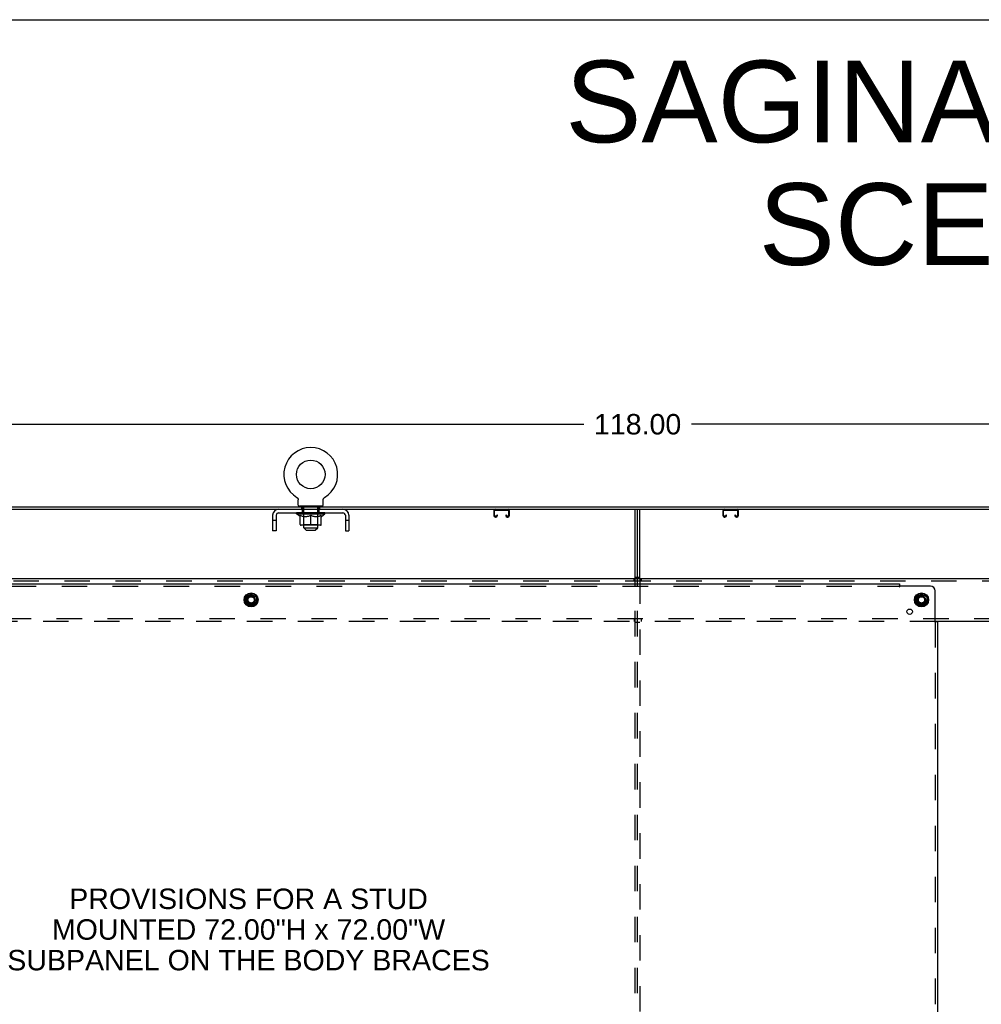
# Model space of a CAD drawing. Header units: inches. Extents: x 0 to 243, y 0 to 157.
# Tile 13 of 28: x 104 to 154, y 106 to 157. Entities that reach past the tile are written whole.
import ezdxf

# ---------------------------------------------------------------- set-up
doc = ezdxf.new("R2010")
doc.units = ezdxf.units.IN
doc.header["$LTSCALE"] = 13.357143
doc.header["$MEASUREMENT"] = 0
doc.linetypes.add('DOT', pattern=[0.2, 0.1, -0.1])
doc.linetypes.add('HIDDEN', pattern=[0.2, 0.1, -0.1])
doc.layers.get('0').update_dxf_attribs({"linetype": 'CONTINUOUS'})
for name, color, linetype in [('DEFAULT_2', 8, 'HIDDEN'), ('DIMENSIONS', 7, 'CONTINUOUS'), ('SUBPANELS', 7, 'CONTINUOUS')]:
    doc.layers.add(name, color=color, linetype=linetype)
doc.styles.get("Standard").update_dxf_attribs({"font": 'arial.ttf'})
doc.dimstyles.new('DIMSTYLE_1', dxfattribs={"dimtxt": 1.071429, "dimasz": 1.428571, "dimexe": 0.09, "dimexo": 0.07, "dimgap": 0.0375, "dimtad": 0, "dimtih": 1, "dimtoh": 1, "dimzin": 4, "dimdsep": 46, "dimtxsty": 'Standard', "dimblk": '_FILLED', "dimblk1": '_FILLED', "dimblk2": '_FILLED', "dimcen": 0.09, "dimazin": 1, "dimtfac": 1, "dimtdec": 3, "dimtofl": 0, "dimtmove": 0, "dimatfit": 3, "dimldrblk": '_FILLED', "dimfxl": 0, "dimtolj": 1, "dimtzin": 4, "dimarcsym": 0})

# ---------------------------------------------------------------- blocks, each defined once
blk = doc.blocks.new('_FILLED')
at = {"color": 0, "linetype": 'ByBlock'}
blk.add_solid([(0, 0), (-1, 0.2), (-1, -0.2)], dxfattribs=at)
blk = doc.blocks.new('*D4')
at = {"layer": 'DIMENSIONS', "color": 2, "linetype": 'Continuous'}
for p, q in [((77.166, 132.475), (77.166, 137.22)), ((195.166, 132.475), (195.166, 137.22)), ((77.166, 135.934), (133.342, 135.934)), ((195.166, 135.934), (138.99, 135.934))]:
    blk.add_line(p, q, dxfattribs=at)
at = {"layer": 'DIMENSIONS', "color": 2, "linetype": 'Continuous', "xscale": 1.4285714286, "yscale": 1.4285714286, "zscale": 1.4285714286, "rotation": 180}
blk.add_blockref('_FILLED', (77.166, 135.934), dxfattribs=at)
at = {"layer": 'DIMENSIONS', "color": 2, "linetype": 'Continuous', "xscale": 1.4285714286, "yscale": 1.4285714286, "zscale": 1.4285714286}
blk.add_blockref('_FILLED', (195.166, 135.934), dxfattribs=at)
at = {"layer": 'DIMENSIONS', "color": 2, "linetype": 'Continuous', "insert": (136.166, 136.47), "char_height": 1.0714, "width": 4.57647, "attachment_point": 2, "line_spacing_factor": 0.9}
blk.add_mtext('118.00', dxfattribs=at)

msp = doc.modelspace()

# ---------------------------------------------------------------- linework, layer by layer
at = {"color": 7, "linetype": 'Continuous'}
for p, q in [((0, 157.143), (242.857, 157.143)), ((118.319, 132.09), (118.318, 132.091)), ((118.318, 132.091), (118.322, 132.089)), ((118.322, 132.089), (118.326, 132.086)), ((118.326, 132.086), (118.33, 132.083)), ((118.33, 132.083), (118.335, 132.079)), ((118.334, 132.08), (118.339, 132.076)), ((118.338, 132.076), (118.342, 132.073)), ((118.342, 132.073), (118.346, 132.069)), ((118.346, 132.069), (118.35, 132.065)), ((118.349, 132.065), (118.353, 132.061)), ((118.353, 132.061), (118.356, 132.057)), ((118.356, 132.057), (118.359, 132.053)), ((118.359, 132.053), (118.362, 132.049)), ((118.362, 132.049), (118.365, 132.044)), ((118.365, 132.045), (118.368, 132.04)), ((118.368, 132.04), (118.37, 132.035)), ((118.37, 132.036), (118.372, 132.031)), ((118.372, 132.031), (118.375, 132.026)), ((118.375, 132.026), (118.377, 132.021)), ((118.376, 132.021), (118.378, 132.016)), ((118.378, 132.016), (118.38, 132.011)), ((118.38, 132.012), (118.381, 132.006)), ((118.381, 132.007), (118.382, 132.001)), ((118.382, 132.001), (118.384, 131.996)), ((118.383, 131.996), (118.384, 131.991)), ((118.384, 131.991), (118.385, 131.986)), ((118.385, 131.986), (118.385, 131.981)), ((118.385, 131.981), (118.386, 131.976)), ((118.386, 131.976), (118.386, 131.971)), ((118.386, 131.69), (118.386, 131.971)), ((119.696, 131.981), (119.697, 131.986)), ((119.696, 131.976), (119.696, 131.981)), ((119.696, 131.971), (119.696, 131.976)), ((119.696, 131.971), (119.696, 131.976)), ((119.696, 131.69), (119.696, 131.971)), ((119.697, 131.991), (119.698, 131.996)), ((119.697, 131.986), (119.697, 131.991)), ((119.698, 131.996), (119.699, 132.001)), ((119.699, 132.001), (119.7, 132.007)), ((119.7, 132.006), (119.702, 132.012)), ((119.702, 132.011), (119.703, 132.016)), ((119.703, 132.016), (119.705, 132.021)), ((119.705, 132.021), (119.707, 132.026)), ((119.707, 132.026), (119.709, 132.031)), ((119.709, 132.031), (119.711, 132.036)), ((119.711, 132.035), (119.714, 132.04)), ((119.714, 132.04), (119.717, 132.045)), ((119.716, 132.044), (119.719, 132.049)), ((119.719, 132.049), (119.722, 132.053)), ((119.722, 132.053), (119.725, 132.057)), ((119.725, 132.057), (119.729, 132.061)), ((119.729, 132.061), (119.732, 132.065)), ((119.732, 132.065), (119.736, 132.069)), ((119.736, 132.069), (119.739, 132.073)), ((119.739, 132.073), (119.743, 132.076)), ((119.743, 132.076), (119.747, 132.08)), ((119.747, 132.079), (119.751, 132.083)), ((119.751, 132.083), (119.755, 132.086)), ((119.755, 132.086), (119.76, 132.089)), ((119.755, 132.086), (119.756, 132.087)), ((119.76, 132.089), (119.764, 132.091)), ((119.763, 132.091), (119.762, 132.09)), ((119.764, 132.091), (119.764, 132.091)), ((77.166, 131.475), (195.166, 131.475)), ((77.228, 131.6), (195.103, 131.6)), ((117.041, 131.158), (117.041, 130.35)), ((117.228, 131.158), (117.228, 130.35)), ((117.358, 131.288), (120.724, 131.288)), ((118.297, 131.233), (118.297, 131.288)), ((118.484, 131.103), (118.297, 131.233)), ((118.297, 131.233), (119.784, 131.233)), ((118.309, 131.28), (118.309, 131.288)), ((118.342, 131.28), (118.342, 131.288)), ((118.397, 131.28), (118.397, 131.288)), ((118.446, 131.63), (118.446, 131.6)), ((119.636, 131.63), (118.446, 131.63)), ((118.471, 131.28), (118.471, 131.288)), ((118.49, 130.678), (118.49, 131.158)), ((118.563, 131.28), (118.563, 131.288)), ((118.669, 131.28), (118.669, 131.288)), ((118.786, 131.28), (118.786, 131.288)), ((118.912, 131.28), (118.912, 131.288)), ((119.041, 131.28), (119.041, 131.288)), ((119.041, 131.288), (119.17, 131.28)), ((119.041, 130.635), (119.041, 131.158)), ((119.169, 131.28), (119.169, 131.288)), ((119.17, 131.28), (119.17, 131.288)), ((119.288, 131.281), (119.288, 131.287)), ((119.295, 131.28), (119.295, 131.288)), ((119.392, 131.282), (119.392, 131.286)), ((119.413, 131.28), (119.413, 131.288)), ((119.478, 131.283), (119.478, 131.285)), ((119.519, 131.28), (119.519, 131.288)), ((119.591, 130.678), (119.591, 131.158)), ((119.598, 131.103), (119.784, 131.233)), ((119.61, 131.28), (119.61, 131.288)), ((119.636, 131.63), (119.636, 131.6)), ((119.685, 131.28), (119.685, 131.288)), ((119.739, 131.28), (119.739, 131.288)), ((119.773, 131.28), (119.773, 131.288)), ((119.784, 131.233), (119.784, 131.288)), ((120.854, 131.158), (120.854, 130.35)), ((121.041, 131.158), (121.041, 130.35)), ((128.635, 131.395), (128.635, 131.149)), ((128.675, 131.149), (128.675, 131.395)), ((128.715, 131.435), (129.367, 131.435)), ((128.782, 131.163), (128.782, 131.149)), ((128.822, 131.163), (128.782, 131.163)), ((128.822, 131.149), (128.822, 131.163)), ((129.26, 131.163), (129.26, 131.149)), ((129.3, 131.163), (129.26, 131.163)), ((129.3, 131.149), (129.3, 131.163)), ((129.407, 131.395), (129.407, 131.149)), ((129.447, 131.149), (129.447, 131.395)), ((136.166, 127.85), (136.166, 131.475)), ((140.635, 131.395), (140.635, 131.149)), ((140.675, 131.149), (140.675, 131.395)), ((140.715, 131.435), (141.367, 131.435)), ((140.782, 131.163), (140.782, 131.149)), ((140.822, 131.163), (140.782, 131.163)), ((140.822, 131.149), (140.822, 131.163)), ((141.26, 131.163), (141.26, 131.149)), ((141.3, 131.163), (141.26, 131.163)), ((141.3, 131.149), (141.3, 131.163)), ((141.407, 131.395), (141.407, 131.149)), ((141.447, 131.149), (141.447, 131.395)), ((118.484, 131.103), (118.49, 131.103)), ((119.548, 130.635), (118.534, 130.635)), ((118.676, 130.51), (118.676, 130.635)), ((118.691, 131.103), (118.84, 131.103)), ((119.242, 131.103), (119.39, 131.103)), ((119.406, 130.51), (119.406, 130.635)), ((119.591, 131.103), (119.598, 131.103)), ((128.742, 131.109), (128.715, 131.109)), ((128.715, 131.069), (128.742, 131.069)), ((129.367, 131.109), (129.34, 131.109)), ((129.34, 131.069), (129.367, 131.069)), ((140.742, 131.109), (140.715, 131.109)), ((140.715, 131.069), (140.742, 131.069)), ((141.367, 131.109), (141.34, 131.109)), ((141.34, 131.069), (141.367, 131.069)), ((117.228, 130.35), (117.041, 130.35)), ((118.806, 130.38), (118.676, 130.51)), ((118.676, 130.51), (119.406, 130.51)), ((118.806, 130.38), (119.276, 130.38)), ((119.276, 130.38), (119.406, 130.51)), ((120.854, 130.35), (121.041, 130.35)), ((79.416, 127.85), (192.541, 127.85)), ((136.041, 127.913), (136.291, 127.913)), ((115.643, 126.888), (115.911, 127.043)), ((115.921, 127.043), (116.188, 126.888)), ((150.768, 126.888), (151.036, 127.043)), ((151.046, 127.043), (151.313, 126.888)), ((115.638, 126.879), (115.638, 126.571)), ((115.911, 126.408), (115.643, 126.562)), ((116.188, 126.562), (115.921, 126.408)), ((116.193, 126.879), (116.193, 126.571)), ((150.763, 126.879), (150.763, 126.571)), ((151.036, 126.408), (150.768, 126.562)), ((151.313, 126.562), (151.046, 126.408)), ((151.318, 126.879), (151.318, 126.571)), ((158.443, 125.6), (151.764, 125.6))]:
    msp.add_line(p, q, dxfattribs=at)
at = {"color": 3, "linetype": 'Continuous'}
for p, q in [((136.041, 127.85), (136.041, 131.475)), ((136.291, 127.85), (136.291, 131.475))]:
    msp.add_line(p, q, dxfattribs=at)
at = {"color": 7, "linetype": 'Continuous'}
for points in [[(118.49, 131.158), (118.525, 131.144), (118.559, 131.133), (118.593, 131.123), (118.626, 131.114), (118.659, 131.108), (118.691, 131.103)], [(118.84, 131.103), (118.873, 131.108), (118.906, 131.115), (118.939, 131.123), (118.972, 131.133), (119.006, 131.145), (119.041, 131.158)], [(119.041, 131.158), (119.075, 131.144), (119.11, 131.133), (119.143, 131.123), (119.176, 131.114), (119.209, 131.108), (119.242, 131.103)], [(119.39, 131.103), (119.423, 131.108), (119.456, 131.115), (119.49, 131.123), (119.523, 131.133), (119.557, 131.145), (119.591, 131.158)]]:
    msp.add_lwpolyline(points, dxfattribs=at)
for centre, radius in [((119.041, 133.302), 0.75), ((115.916, 126.725), 0.372), ((115.916, 126.725), 0.356), ((151.041, 126.725), 0.372), ((151.041, 126.725), 0.356), ((115.916, 126.725), 0.204), ((115.916, 126.725), 0.183), ((115.916, 126.725), 0.183), ((151.041, 126.725), 0.204), ((151.041, 126.725), 0.183), ((151.041, 126.725), 0.183)]:
    msp.add_circle(centre, radius, dxfattribs=at)
for centre, radius, start, end in [((119.041, 133.302), 1.41, 300.818, 239.182), ((118.446, 131.69), 0.06, 180, 270), ((119.636, 131.69), 0.06, 270, 360), ((117.358, 131.158), 0.317, 90, 180), ((117.358, 131.158), 0.13, 90, 180), ((120.724, 131.158), 0.317, 0, 90), ((120.724, 131.158), 0.13, 0, 90), ((128.715, 131.395), 0.08, 90, 180), ((128.715, 131.149), 0.08, 180, 270), ((128.715, 131.395), 0.04, 90, 180), ((128.715, 131.149), 0.04, 180, 270), ((128.742, 131.149), 0.08, 270, 360), ((128.742, 131.149), 0.04, 270, 360), ((129.34, 131.149), 0.08, 180, 270), ((129.34, 131.149), 0.04, 180, 270), ((129.367, 131.395), 0.08, 0, 90), ((129.367, 131.395), 0.04, 0, 90), ((129.367, 131.149), 0.08, 270, 360), ((129.367, 131.149), 0.04, 270, 360), ((140.715, 131.395), 0.08, 90, 180), ((140.715, 131.149), 0.08, 180, 270), ((140.715, 131.395), 0.04, 90, 180), ((140.715, 131.149), 0.04, 180, 270), ((140.742, 131.149), 0.08, 270, 360), ((140.742, 131.149), 0.04, 270, 360), ((141.34, 131.149), 0.08, 180, 270), ((141.34, 131.149), 0.04, 180, 270), ((141.367, 131.395), 0.08, 0, 90), ((141.367, 131.395), 0.04, 0, 90), ((141.367, 131.149), 0.08, 270, 360), ((141.367, 131.149), 0.04, 270, 360), ((118.534, 130.678), 0.0434, 180, 270), ((119.548, 130.678), 0.0434, 270, 360), ((115.916, 127.034), 0.01, 60, 119.9873), ((151.041, 127.034), 0.01, 60.0117, 119.9873), ((115.648, 126.879), 0.01, 120.0108, 179.9876), ((115.648, 126.571), 0.01, 180.0113, 240), ((116.183, 126.879), 0.01, 0, 59.988), ((116.183, 126.571), 0.01, 300, 360), ((150.773, 126.879), 0.01, 120.0108, 179.9876), ((150.773, 126.571), 0.01, 180.0113, 240), ((151.308, 126.879), 0.01, 0.0113, 59.988), ((151.308, 126.571), 0.01, 300, 360), ((115.916, 126.416), 0.01, 240.0117, 300), ((151.041, 126.416), 0.01, 240.0117, 300)]:
    msp.add_arc(centre, radius, start, end, dxfattribs=at)
for centre, major_axis, ratio, start_param, end_param in [((118.274, 131.274), (0.232, 0), 0.060167, 1.4213, 1.470503), ((119.041, 131.288), (0.744, 0), 0.060167, 3.141593, 3.316126), ((118.326, 131.274), (0.232, -0.002), 0.059247, 1.500849, 1.645657), ((119.041, 131.288), (0.743, -0.008), 0.059247, -2.966439, -2.791906), ((119.041, 131.288), (0.743, 0.015), 0.056515, 2.79136, 2.798656), ((118.399, 131.274), (0.232, -0.005), 0.056515, 7.865174, 8.103921), ((119.041, 131.288), (0.743, -0.015), 0.056515, -2.79136, -2.616827), ((119.041, 131.288), (0.743, 0.022), 0.052059, 2.616423, 2.630478), ((118.492, 131.274), (0.232, -0.007), 0.052059, 1.662812, 1.995673), ((119.041, 131.288), (0.743, -0.022), 0.052059, -2.616423, -2.441891), ((119.041, 131.288), (0.743, 0.029), 0.046022, 2.441677, 2.463483), ((118.602, 131.274), (0.232, -0.009), 0.046022, 1.741259, 2.170419), ((119.041, 131.288), (0.743, -0.029), 0.046022, -2.441677, -2.267144), ((119.041, 131.288), (0.743, 0.034), 0.038593, 2.267147, 2.297411), ((118.725, 131.274), (0.232, -0.011), 0.038593, 8.098527, 8.628135), ((119.041, 131.288), (0.743, -0.034), 0.038593, -2.267147, -2.092614), ((119.041, 131.288), (0.743, 0.039), 0.030002, 2.09283, 2.132228), ((118.857, 131.274), (0.232, -0.012), 0.030002, 1.883151, 2.519266), ((119.041, 131.288), (0.743, -0.039), 0.030002, -2.09283, -1.918297), ((118.995, 131.274), (0.232, -0.013), 0.020513, 8.225344, 8.976579), ((119.041, 131.288), (0.743, -0.042), 0.020513, -1.918702, -1.744169), ((119.135, 131.274), (0.232, -0.014), 0.010411, 8.271972, 9.150569), ((119.041, 131.288), (0.743, -0.044), 0.010411, -1.744712, -1.570179), ((119.041, 131.288), (0.743, -0.044), 0.010411, 1.222347, 1.39688), ((119.52, 131.274), (0.232, -0.013), 0.020513, 2.89398, 3.142796), ((119.041, 131.288), (0.743, -0.042), 0.020513, 1.048358, 1.222891), ((119.624, 131.274), (0.232, -0.012), 0.030002, 2.719852, 3.143206), ((119.041, 131.288), (0.743, -0.039), 0.030002, 0.874229, 1.048762), ((119.357, 131.274), (0.232, 0.011), 0.038593, 0.796643, 1.213453), ((119.48, 131.274), (0.232, 0.009), 0.046022, 1.574894, 1.630991), ((119.71, 131.274), (0.232, -0.011), 0.038593, 2.545535, 3.143368), ((119.041, 131.288), (0.743, -0.034), 0.038593, 0.699913, 0.874446), ((119.48, 131.274), (0.232, 0.009), 0.046022, 1.269352, 1.325569), ((119.776, 131.274), (0.232, -0.009), 0.046022, 2.371005, 2.902648), ((119.041, 131.288), (0.743, -0.029), 0.046022, 0.525382, 0.699915), ((119.82, 131.274), (0.232, -0.007), 0.052059, 2.196258, 2.56813), ((119.041, 131.288), (0.743, -0.022), 0.052059, 0.350636, 0.525169), ((119.84, 131.274), (0.232, -0.005), 0.056515, 2.021322, 2.271207), ((119.041, 131.288), (0.743, -0.015), 0.056515, 0.1757, 0.350233), ((119.836, 131.274), (0.232, -0.002), 0.059247, 1.846243, 1.991548), ((119.041, 131.288), (0.743, -0.008), 0.059247, 0.000621, 0.175154), ((119.807, 131.274), (0.232, 0), 0.060167, 1.671089, 1.720293)]:
    msp.add_ellipse(centre, major_axis=major_axis, ratio=ratio, start_param=start_param, end_param=end_param, dxfattribs=at)
at = {"layer": 'DEFAULT_2', "color": 8, "linetype": 'HIDDEN'}
for p, q in [((118.318, 132.091), (118.318, 132.091)), ((118.325, 132.087), (118.326, 132.086)), ((119.764, 132.091), (119.764, 132.091)), ((118.319, 131.276), (118.319, 131.28)), ((118.319, 131.276), (119.762, 131.276)), ((118.33, 131.276), (118.33, 131.28)), ((118.331, 131.276), (118.331, 131.28)), ((118.362, 131.276), (118.362, 131.28)), ((118.364, 131.276), (118.364, 131.28)), ((118.414, 131.276), (118.414, 131.28)), ((118.417, 131.276), (118.417, 131.28)), ((118.654, 131.28), (118.425, 131.28)), ((118.473, 131.276), (118.473, 131.28)), ((118.473, 131.276), (118.473, 131.28)), ((118.476, 131.276), (118.476, 131.28)), ((118.486, 131.276), (118.486, 131.28)), ((118.486, 131.276), (118.486, 131.28)), ((118.49, 131.276), (118.49, 131.28)), ((118.493, 131.276), (118.493, 131.281)), ((118.497, 131.276), (118.497, 131.28)), ((118.516, 131.276), (118.516, 131.28)), ((118.525, 131.144), (118.525, 131.145)), ((118.535, 131.276), (118.535, 131.28)), ((118.537, 131.276), (118.537, 131.283)), ((118.559, 131.133), (118.559, 131.133)), ((118.563, 131.276), (118.563, 131.28)), ((118.573, 131.475), (118.573, 131.6)), ((118.574, 131.276), (118.574, 131.28)), ((118.579, 131.276), (118.579, 131.28)), ((118.587, 131.276), (118.587, 131.28)), ((118.593, 131.123), (118.592, 131.123)), ((118.603, 131.288), (118.603, 131.475)), ((118.603, 131.276), (118.603, 131.285)), ((118.611, 131.54), (118.611, 131.62)), ((118.678, 131.53), (118.621, 131.53)), ((118.624, 131.276), (118.624, 131.28)), ((118.626, 131.276), (118.626, 131.28)), ((118.654, 131.276), (118.654, 131.28)), ((118.666, 131.63), (118.666, 131.6)), ((118.732, 131.28), (118.667, 131.28)), ((118.675, 130.681), (118.675, 131.23)), ((118.676, 130.635), (118.676, 131.52)), ((118.677, 131.475), (118.677, 131.6)), ((118.677, 131.276), (118.677, 131.28)), ((118.683, 131.276), (118.683, 131.28)), ((118.689, 131.276), (118.689, 131.286)), ((118.697, 131.276), (118.697, 131.28)), ((118.708, 131.276), (118.708, 131.28)), ((118.732, 131.276), (118.732, 131.28)), ((118.82, 131.28), (118.757, 131.28)), ((118.781, 131.276), (118.781, 131.28)), ((118.791, 131.276), (118.791, 131.28)), ((118.794, 131.276), (118.794, 131.287)), ((118.797, 131.276), (118.797, 131.28)), ((118.806, 131.276), (118.806, 131.28)), ((118.82, 131.276), (118.82, 131.28)), ((118.914, 131.28), (118.857, 131.28)), ((118.873, 131.276), (118.873, 131.28)), ((118.906, 131.28), (118.998, 131.285)), ((118.912, 131.28), (118.912, 131.288)), ((118.912, 131.288), (118.912, 131.288)), ((118.912, 131.276), (118.912, 131.28)), ((118.914, 131.276), (118.914, 131.28)), ((118.917, 131.276), (118.917, 131.281)), ((118.919, 131.276), (118.919, 131.28)), ((118.939, 131.123), (118.938, 131.123)), ((118.962, 131.28), (119.035, 131.28)), ((118.97, 131.276), (118.97, 131.28)), ((118.972, 131.133), (118.972, 131.133)), ((118.973, 131.28), (118.973, 131.284)), ((118.998, 131.28), (118.998, 131.285)), ((119.006, 131.145), (119.006, 131.144)), ((119.013, 131.276), (119.013, 131.28)), ((119.038, 131.28), (119.037, 131.28)), ((119.037, 131.276), (119.037, 131.28)), ((119.038, 131.276), (119.038, 131.28)), ((119.044, 131.276), (119.044, 131.28)), ((119.044, 131.276), (119.044, 131.28)), ((119.044, 131.28), (119.044, 131.28)), ((119.069, 131.276), (119.069, 131.28)), ((119.069, 131.28), (119.12, 131.28)), ((119.075, 131.144), (119.075, 131.145)), ((119.11, 131.133), (119.109, 131.133)), ((119.112, 131.276), (119.112, 131.28)), ((119.143, 131.123), (119.142, 131.123)), ((119.163, 131.276), (119.163, 131.28)), ((119.164, 131.276), (119.164, 131.281)), ((119.167, 131.276), (119.167, 131.28)), ((119.167, 131.28), (119.225, 131.28)), ((119.169, 131.288), (119.17, 131.288)), ((119.169, 131.276), (119.169, 131.28)), ((119.176, 131.28), (119.17, 131.28)), ((119.209, 131.276), (119.209, 131.28)), ((119.262, 131.276), (119.262, 131.28)), ((119.262, 131.28), (119.324, 131.28)), ((119.275, 131.276), (119.275, 131.28)), ((119.284, 131.276), (119.284, 131.28)), ((119.288, 131.276), (119.288, 131.281)), ((119.291, 131.276), (119.291, 131.28)), ((119.3, 131.276), (119.3, 131.28)), ((119.349, 131.276), (119.349, 131.28)), ((119.349, 131.28), (119.415, 131.28)), ((119.373, 131.276), (119.373, 131.28)), ((119.384, 131.276), (119.384, 131.28)), ((119.392, 131.276), (119.392, 131.282)), ((119.399, 131.276), (119.399, 131.28)), ((119.461, 131.53), (119.404, 131.53)), ((119.404, 131.276), (119.404, 131.28)), ((119.405, 131.475), (119.405, 131.6)), ((119.406, 130.635), (119.406, 131.52)), ((119.407, 130.681), (119.407, 131.23)), ((119.416, 131.63), (119.416, 131.6)), ((119.428, 131.276), (119.428, 131.28)), ((119.428, 131.28), (119.657, 131.28)), ((119.455, 131.276), (119.455, 131.28)), ((119.458, 131.276), (119.458, 131.28)), ((119.471, 131.54), (119.471, 131.62)), ((119.478, 131.288), (119.478, 131.475)), ((119.478, 131.276), (119.478, 131.283)), ((119.49, 131.123), (119.489, 131.123)), ((119.494, 131.276), (119.494, 131.28)), ((119.502, 131.276), (119.502, 131.28)), ((119.507, 131.276), (119.507, 131.28)), ((119.509, 131.475), (119.509, 131.6)), ((119.519, 131.276), (119.519, 131.28)), ((119.523, 131.133), (119.522, 131.133)), ((119.545, 131.276), (119.545, 131.283)), ((119.547, 131.276), (119.547, 131.28)), ((119.557, 131.145), (119.557, 131.144)), ((119.565, 131.276), (119.565, 131.28)), ((119.584, 131.276), (119.584, 131.28)), ((119.588, 131.276), (119.588, 131.281)), ((119.591, 131.276), (119.591, 131.28)), ((119.595, 131.276), (119.595, 131.28)), ((119.596, 131.276), (119.596, 131.28)), ((119.605, 131.276), (119.605, 131.28)), ((119.608, 131.276), (119.608, 131.28)), ((119.609, 131.276), (119.609, 131.28)), ((119.664, 131.276), (119.664, 131.28)), ((119.667, 131.276), (119.667, 131.28)), ((119.718, 131.276), (119.718, 131.28)), ((119.72, 131.276), (119.72, 131.28)), ((119.751, 131.276), (119.751, 131.28)), ((119.752, 131.276), (119.752, 131.28)), ((119.762, 131.276), (119.762, 131.28)), ((117.228, 130.88), (117.041, 130.88)), ((118.626, 131.114), (118.625, 131.115)), ((118.675, 130.681), (118.628, 130.635)), ((118.659, 131.108), (118.658, 131.108)), ((118.675, 130.681), (119.407, 130.681)), ((118.873, 131.108), (118.872, 131.108)), ((118.906, 131.115), (118.905, 131.114)), ((119.176, 131.114), (119.176, 131.115)), ((119.209, 131.108), (119.209, 131.108)), ((119.407, 130.681), (119.453, 130.635)), ((119.423, 131.108), (119.423, 131.108)), ((119.456, 131.115), (119.456, 131.114)), ((121.041, 130.88), (120.854, 130.88)), ((79.416, 127.725), (192.541, 127.725)), ((135.978, 127.725), (135.978, 127.85)), ((136.041, 55.35), (136.041, 127.85)), ((136.166, 55.35), (136.166, 127.85)), ((136.291, 127.85), (136.291, 55.35)), ((136.353, 127.85), (136.353, 127.725)), ((192.541, 125.725), (79.416, 125.725)), ((151.764, 125.6), (80.068, 125.6)), ((135.978, 125.725), (135.978, 125.6)), ((136.291, 125.538), (136.041, 125.538)), ((136.353, 125.725), (136.353, 125.6))]:
    msp.add_line(p, q, dxfattribs=at)
for centre, radius in [((115.916, 126.725), 0.318), ((151.041, 126.725), 0.318), ((115.916, 126.725), 0.166), ((151.041, 126.725), 0.166)]:
    msp.add_circle(centre, radius, dxfattribs=at)
at = {"layer": 'DEFAULT_2', "color": 8, "linetype": 'DOT'}
for centre in [(115.916, 126.725), (151.041, 126.725)]:
    msp.add_circle(centre, 0.17, dxfattribs=at)
at = {"layer": 'DEFAULT_2', "color": 8, "linetype": 'HIDDEN'}
for centre, radius, start, end in [((118.601, 131.62), 0.01, 0, 90), ((118.621, 131.54), 0.01, 180, 270), ((118.628, 131.23), 0.0466, 0, 90), ((118.666, 131.52), 0.01, 0, 90), ((119.416, 131.52), 0.01, 90, 180), ((119.453, 131.23), 0.0466, 90, 180), ((119.461, 131.54), 0.01, 270, 360), ((119.481, 131.62), 0.01, 90, 180)]:
    msp.add_arc(centre, radius, start, end, dxfattribs=at)
for centre, major_axis, ratio, start_param, end_param in [((119.041, 131.288), (0.743, 0.008), 0.059247, 9.249624, 9.424157), ((118.274, 131.266), (0.232, 0.002), 0.059247, 1.374323, 1.469882), ((119.041, 131.288), (0.743, 0.015), 0.056515, 9.081841, 9.249078), ((118.246, 131.274), (0.232, 0.002), 0.059247, 6.534579, 7.578535), ((118.274, 131.274), (0.232, 0), 0.060167, 6.709733, 7.704485), ((118.326, 131.266), (0.232, 0), 0.060167, 1.549477, 1.645036), ((118.246, 131.266), (0.232, 0.005), 0.056515, 1.199244, 1.294804), ((118.33, 131.269), (0.192, 0.002), 0.059247, 7.334812, 7.908229), ((118.307, 131.269), (0.192, 0.004), 0.056515, 7.159733, 7.733151), ((118.374, 131.269), (0.192, 0), 0.060167, 7.509966, 8.083384), ((118.241, 131.274), (0.232, 0.005), 0.056515, 6.3595, 7.403456), ((118.326, 131.274), (0.232, -0.002), 0.059247, 6.884887, 7.784034), ((119.041, 131.288), (0.743, 0.022), 0.052059, 15.196849, 15.357327), ((118.399, 131.266), (0.232, -0.002), 0.059247, 1.724631, 1.82019), ((118.241, 131.266), (0.232, 0.007), 0.052059, 1.024308, 1.119867), ((118.306, 131.269), (0.192, 0.006), 0.052059, 6.984797, 7.558214), ((118.439, 131.269), (0.192, -0.002), 0.059247, 7.68512, 8.258538), ((118.261, 131.274), (0.232, 0.007), 0.052059, -0.098622, 0.945334), ((119.041, 131.288), (0.743, 0.029), 0.046022, 15.029854, 15.182581), ((118.399, 131.274), (0.232, -0.005), 0.056515, 7.059965, 7.865174), ((118.492, 131.266), (0.232, -0.005), 0.056515, 1.899709, 1.995269), ((118.261, 131.266), (0.232, 0.009), 0.046022, 0.849561, 0.945121), ((118.327, 131.269), (0.192, 0.007), 0.046022, 6.810051, 7.383468), ((118.523, 131.269), (0.192, -0.004), 0.056515, 7.860199, 8.433616), ((118.305, 131.274), (0.232, 0.009), 0.046022, 6.009817, 7.053773), ((119.041, 131.288), (0.743, 0.034), 0.038593, 14.863782, 15.00805), ((118.492, 131.274), (0.232, -0.007), 0.052059, 7.234902, 7.945997), ((118.602, 131.266), (0.232, -0.007), 0.052059, 2.074646, 2.170205), ((118.305, 131.266), (0.232, 0.011), 0.038593, 0.675031, 0.77059), ((118.371, 131.269), (0.192, 0.009), 0.038593, 6.63552, 7.208937), ((118.622, 131.269), (0.192, -0.006), 0.052059, 8.035135, 8.608553), ((118.371, 131.274), (0.232, 0.011), 0.038593, 5.835287, 6.879243), ((119.041, 131.288), (0.743, 0.039), 0.030002, 8.415413, 8.550549), ((118.602, 131.274), (0.232, -0.009), 0.046022, 7.409648, 8.024444), ((118.725, 131.266), (0.232, -0.009), 0.046022, 2.249392, 2.344952), ((118.371, 131.266), (0.232, 0.012), 0.030002, 0.500714, 0.596274), ((118.434, 131.269), (0.192, 0.01), 0.030002, 6.461204, 7.034621), ((118.733, 131.269), (0.192, -0.007), 0.046022, 1.926696, 2.500114), ((118.458, 131.274), (0.232, 0.012), 0.030002, 5.660971, 6.704926), ((119.041, 131.288), (0.743, 0.042), 0.020513, 8.201887, 8.37642), ((118.725, 131.274), (0.232, -0.011), 0.038593, 7.585792, 8.098527), ((118.857, 131.266), (0.232, -0.011), 0.038593, 2.423923, 2.519482), ((118.458, 131.266), (0.232, 0.013), 0.020513, 0.326586, 0.422146), ((118.516, 131.269), (0.192, 0.011), 0.020513, 0.00389, 0.577307), ((118.854, 131.269), (0.192, -0.009), 0.038593, 2.101227, 2.674644), ((118.562, 131.274), (0.232, 0.013), 0.020513, -0.796343, 0.247613), ((119.041, 131.288), (0.743, 0.044), 0.010411, 1.744712, 1.919245), ((118.857, 131.274), (0.232, -0.012), 0.030002, 7.758495, 8.166336), ((118.995, 131.266), (0.232, -0.012), 0.030002, 2.598239, 2.693799), ((118.562, 131.266), (0.232, 0.014), 0.010411, 0.152596, 0.248156), ((118.614, 131.269), (0.192, 0.011), 0.010411, 6.113086, 6.686503), ((118.981, 131.269), (0.192, -0.01), 0.030002, 2.275543, 2.848961), ((118.68, 131.274), (0.232, 0.014), 0.010411, -0.970333, -0.000837), ((118.995, 131.274), (0.232, -0.013), 0.020513, 7.932624, 8.225344), ((119.135, 131.266), (0.232, -0.013), 0.020513, 2.772368, 2.867927), ((119.11, 131.269), (0.192, -0.011), 0.020513, 2.449671, 3.023089), ((118.947, 131.274), (0.232, 0.014), 0.010411, 0.274209, 1.318165), ((118.846, 131.269), (0.192, 0.011), 0.010411, -0.000381, 0.517932), ((118.81, 131.266), (0.232, 0.014), 0.010411, 0.195236, 0.407198), ((119.041, 131.288), (0.743, 0.044), 0.010411, -1.579123, -1.39688), ((119.135, 131.274), (0.232, -0.014), 0.010411, 8.106613, 8.271972), ((119.271, 131.266), (0.232, -0.014), 0.010411, 2.946357, 3.041917), ((119.236, 131.269), (0.192, -0.011), 0.010411, 2.623661, 3.142044), ((119.086, 131.274), (0.232, 0.013), 0.020513, 0.448199, 1.492154), ((118.972, 131.269), (0.192, 0.011), 0.020513, 0.118504, 0.691921), ((118.947, 131.266), (0.232, 0.013), 0.020513, 0.273666, 0.369225), ((119.401, 131.274), (0.232, -0.014), 0.010411, -3.140756, -2.17126), ((119.041, 131.288), (0.743, 0.042), 0.020513, -1.397424, -1.222891), ((119.224, 131.274), (0.232, 0.012), 0.030002, 0.622327, 1.666283), ((119.101, 131.269), (0.192, 0.01), 0.030002, 0.292632, 0.86605), ((119.467, 131.269), (0.192, -0.011), 0.010411, 2.738275, 3.311692), ((119.086, 131.266), (0.232, 0.012), 0.030002, 0.447794, 0.543354), ((119.52, 131.274), (0.232, -0.013), 0.020513, 3.142796, 3.937936), ((119.52, 131.266), (0.232, -0.014), 0.010411, 2.893437, 2.988996), ((119.041, 131.288), (0.743, 0.039), 0.030002, -1.223295, -1.048762), ((119.357, 131.274), (0.232, 0.011), 0.038593, 7.496639, 8.123784), ((119.227, 131.269), (0.192, 0.009), 0.038593, 0.466948, 1.040366), ((119.565, 131.269), (0.192, -0.011), 0.020513, 2.564285, 3.137703), ((119.48, 131.274), (0.232, 0.009), 0.046022, 7.914176, 8.298315), ((119.624, 131.274), (0.232, -0.012), 0.030002, -3.139979, -2.519378), ((119.224, 131.266), (0.232, 0.011), 0.038593, 0.62211, 0.71767), ((119.624, 131.266), (0.232, -0.013), 0.020513, 2.719447, 2.815007), ((119.041, 131.288), (0.743, 0.034), 0.038593, -1.048979, -0.874446), ((119.348, 131.269), (0.192, 0.007), 0.046022, 0.641479, 1.214897), ((119.589, 131.274), (0.232, 0.007), 0.052059, 1.14592, 2.189876), ((119.647, 131.269), (0.192, -0.01), 0.030002, 2.390157, 2.963574), ((119.48, 131.274), (0.232, 0.009), 0.046022, 7.608754, 7.85808), ((119.71, 131.274), (0.232, -0.011), 0.038593, -3.139817, -2.693694), ((119.46, 131.269), (0.192, 0.006), 0.052059, 0.816225, 1.389643), ((119.357, 131.266), (0.232, 0.009), 0.046022, 0.796641, 0.892201), ((119.71, 131.266), (0.232, -0.012), 0.030002, 2.545319, 2.640878), ((119.682, 131.274), (0.232, 0.005), 0.056515, 1.320857, 2.364813), ((119.041, 131.288), (0.743, 0.029), 0.046022, -0.874448, -0.699915), ((119.711, 131.269), (0.192, -0.009), 0.038593, 2.21584, 2.789258), ((119.776, 131.274), (0.232, -0.009), 0.046022, 9.185833, 9.698146), ((119.48, 131.274), (0.232, 0.009), 0.046022, 0.971174, 1.269352), ((119.559, 131.269), (0.192, 0.004), 0.056515, 0.991162, 1.564579), ((119.756, 131.274), (0.232, 0.002), 0.059247, 1.495935, 2.539891), ((119.82, 131.274), (0.232, -0.007), 0.052059, 8.851315, 9.5234), ((119.754, 131.269), (0.192, -0.007), 0.046022, 2.04131, 2.614727), ((119.48, 131.266), (0.232, 0.007), 0.052059, 0.971387, 1.066947), ((119.807, 131.274), (0.232, 0), 0.060167, 1.720293, 2.715045), ((119.776, 131.266), (0.232, -0.011), 0.038593, 2.371002, 2.466562), ((119.84, 131.274), (0.232, -0.005), 0.056515, 2.271207, 3.065278), ((119.041, 131.288), (0.743, 0.022), 0.052059, -0.699702, -0.525169), ((119.642, 131.269), (0.192, 0.002), 0.059247, 1.16624, 1.739658), ((119.836, 131.274), (0.232, -0.002), 0.059247, 8.274733, 9.173385), ((119.776, 131.269), (0.192, -0.006), 0.052059, 1.866564, 2.439981), ((119.707, 131.269), (0.192, 0), 0.060167, 1.341394, 1.914812), ((119.775, 131.269), (0.192, -0.004), 0.056515, 1.691627, 2.265045), ((119.752, 131.269), (0.192, -0.002), 0.059247, 1.516549, 2.089966), ((119.589, 131.266), (0.232, 0.005), 0.056515, 1.146324, 1.241883), ((119.82, 131.266), (0.232, -0.009), 0.046022, 2.196472, 2.292031), ((119.041, 131.288), (0.743, 0.015), 0.056515, -0.524765, -0.350233), ((119.682, 131.266), (0.232, 0.002), 0.059247, 1.321402, 1.416962), ((119.84, 131.266), (0.232, -0.007), 0.052059, 2.021726, 2.117285), ((119.041, 131.288), (0.743, 0.008), 0.059247, -0.349687, -0.175154), ((119.756, 131.266), (0.232, 0), 0.060167, 1.496556, 1.592116), ((119.836, 131.266), (0.232, -0.005), 0.056515, 1.846789, 1.942348), ((119.807, 131.266), (0.232, -0.002), 0.059247, 1.67171, 1.76727), ((119.041, 131.288), (0.744, 0), 0.060167, -0.174533, 0)]:
    msp.add_ellipse(centre, major_axis=major_axis, ratio=ratio, start_param=start_param, end_param=end_param, dxfattribs=at)
at = {"layer": 'SUBPANELS', "color": 3, "linetype": 'Continuous'}
for p, q in [((81.947, 127.569), (149.885, 127.569)), ((149.885, 127.569), (149.885, 127.482)), ((151.51, 127.444), (149.92, 127.444)), ((151.76, 125.604), (151.76, 127.194)), ((151.778, 125.586), (151.771, 125.593)), ((151.885, 125.569), (151.798, 125.569)), ((151.885, 125.569), (151.885, 57.631))]:
    msp.add_line(p, q, dxfattribs=at)
at = {"layer": 'SUBPANELS', "color": 8, "linetype": 'HIDDEN'}
for p, q in [((81.947, 127.444), (149.885, 127.444)), ((149.885, 127.403), (149.885, 127.482)), ((151.798, 125.569), (151.719, 125.569)), ((151.76, 125.569), (151.76, 57.631))]:
    msp.add_line(p, q, dxfattribs=at)
at = {"layer": 'SUBPANELS', "color": 3, "linetype": 'Continuous'}
for points in [[(149.885, 127.482), (149.886, 127.48), (149.888, 127.478), (149.89, 127.475), (149.892, 127.473), (149.893, 127.471), (149.895, 127.469), (149.897, 127.468), (149.898, 127.466), (149.9, 127.464), (149.902, 127.462), (149.907, 127.457)], [(149.907, 127.457), (149.909, 127.455), (149.911, 127.453), (149.913, 127.451), (149.915, 127.449), (149.917, 127.447), (149.918, 127.445), (149.92, 127.444)], [(151.771, 125.593), (151.769, 125.595), (151.767, 125.597), (151.765, 125.599), (151.763, 125.601), (151.761, 125.603), (151.76, 125.604)], [(151.798, 125.569), (151.796, 125.571), (151.793, 125.572), (151.791, 125.574), (151.789, 125.576), (151.787, 125.578), (151.785, 125.579), (151.783, 125.581), (151.782, 125.583), (151.78, 125.584), (151.778, 125.586)]]:
    msp.add_lwpolyline(points, dxfattribs=at)
at = {"layer": 'SUBPANELS', "color": 8, "linetype": 'HIDDEN'}
for points in [[(149.885, 127.403), (149.886, 127.404), (149.888, 127.405), (149.89, 127.405), (149.892, 127.407), (149.894, 127.408), (149.895, 127.409), (149.897, 127.411), (149.899, 127.413), (149.9, 127.414), (149.902, 127.416), (149.903, 127.418), (149.904, 127.42), (149.906, 127.423), (149.907, 127.425)], [(149.907, 127.425), (149.91, 127.43), (149.912, 127.433), (149.913, 127.435), (149.915, 127.438), (149.917, 127.44), (149.918, 127.442), (149.92, 127.444)], [(151.719, 125.569), (151.719, 125.571), (151.72, 125.573), (151.721, 125.574), (151.722, 125.576), (151.724, 125.578), (151.725, 125.58), (151.727, 125.581), (151.728, 125.583), (151.73, 125.584), (151.732, 125.586), (151.734, 125.587), (151.736, 125.589), (151.738, 125.59), (151.741, 125.592), (151.746, 125.595)], [(151.746, 125.595), (151.748, 125.596), (151.751, 125.598), (151.753, 125.599), (151.756, 125.601), (151.758, 125.603), (151.76, 125.604)]]:
    msp.add_lwpolyline(points, dxfattribs=at)
for centre in [(115.916, 126.725), (151.041, 126.725)]:
    msp.add_circle(centre, 0.25, dxfattribs=at)
at = {"layer": 'SUBPANELS', "color": 3, "linetype": 'Continuous'}
msp.add_circle((150.422, 126.106), 0.141, dxfattribs=at)
msp.add_arc((151.51, 127.194), 0.25, 0, 90, dxfattribs=at)

# ---------------------------------------------------------------- texts
at = {"layer": 'DIMENSIONS', "color": 2, "linetype": 'Continuous', "attachment_point": 2, "line_spacing_factor": 0.9}
for s, insert, char_height, width in [('SAGINAW CONTROL & ENGINEERING\\PSCE-84XRR3D18     SHT.2 OF 2', (186.592, 154.999), 4.28571, 108.24217), ('PROVISIONS FOR A STUD\\PMOUNTED 72.00"H x 72.00"W\\PSUBPANEL ON THE BODY BRACES', (115.78, 111.589), 1.07143, 25.23234)]:
    msp.add_mtext(s, dxfattribs=dict(at, insert=insert, char_height=char_height, width=width))

# ---------------------------------------------------------------- dimensions: what is measured, and where the dimension line sits
at = {"layer": 'DIMENSIONS', "color": 2, "linetype": 'Continuous'}
dim = msp.add_linear_dim(base=(77.166, 135.934), p1=(195.166, 132.405), p2=(77.166, 132.405), angle=180, dimstyle='DIMSTYLE_1', dxfattribs=at)
dim.commit()
dim.dimension.update_dxf_attribs({"geometry": '*D4', "text_midpoint": (136.21, 135.928), "dimtype": 160})

doc.saveas('drawing.dxf')
